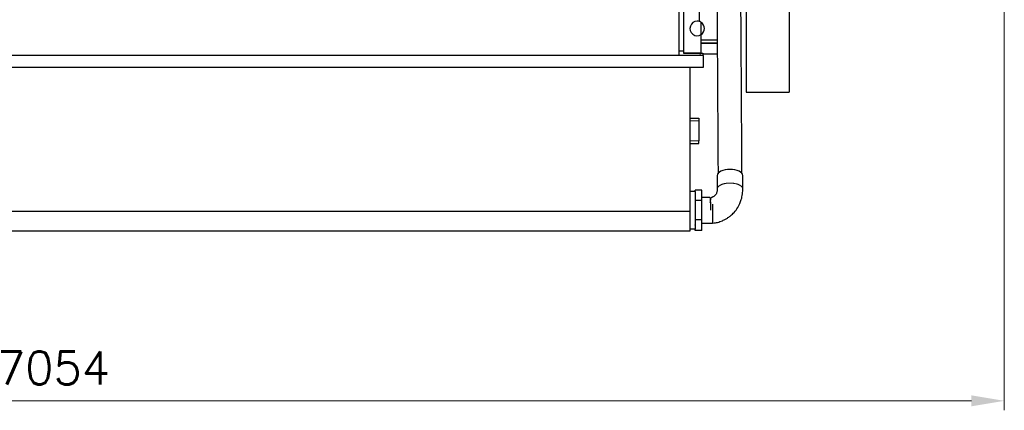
# Model space of a CAD drawing. Header units: inches. Extents: x 0 to 20790, y -12 to 14700.
# Tile 97 of 191: x 4325 to 7987, y 8264 to 9714. Entities that reach past the tile are written whole.
import ezdxf

# ---------------------------------------------------------------- set-up
doc = ezdxf.new("R2010")
doc.units = ezdxf.units.IN
doc.layers.add('1', color=7, linetype='Continuous', true_color=0xffffff)
doc.layers.add('254', color=7, linetype='Continuous', true_color=0xffffff)
doc.styles.add('latin_extended', font='simplex.shx')
doc.dimstyles.get("Standard").update_dxf_attribs({"dimtxt": 0.18, "dimasz": 0.18, "dimexe": 0.18, "dimexo": 0.0625, "dimgap": 0.09, "dimtad": 0, "dimtih": 1, "dimtoh": 1, "dimdec": 4, "dimzin": 0, "dimdsep": 46, "dimtxsty": 'Standard', "dimcen": 0.09, "dimadec": 0, "dimazin": 0, "dimtfac": 1, "dimtdec": 4, "dimtofl": 0, "dimtmove": 0, "dimatfit": 3, "dimfxl": 1, "dimtolj": 1, "dimtzin": 0, "dimarcsym": 0})

# ---------------------------------------------------------------- blocks, each defined once
blk = doc.blocks.new('_U14')
at = {"layer": '254', "color": 3, "linetype": 'Continuous', "lineweight": 13, "transparency": 16777216}
for p, q in [((7986.5, 11231.6), (7986.5, 8263.6)), ((932.5, 9958.6), (932.5, 8263.6)), ((1055, 8298.6), (7864, 8298.6))]:
    blk.add_line(p, q, dxfattribs=at)
at = {"layer": '254', "color": 3, "transparency": 16777216}
for points in [[(1055, 8319), (1055, 8278.2), (932.5, 8298.6)], [(7864, 8278.2), (7864, 8319), (7986.5, 8298.6)]]:
    blk.add_solid(points, dxfattribs=at)
at = {"layer": 'Defpoints', "color": 0, "transparency": 16777216}
for p in [(7986.5, 11266.6), (932.5, 9993.6), (7986.5, 8298.6)]:
    blk.add_point(p, dxfattribs=at)
at = {"layer": '254', "color": 2, "lineweight": 13, "transparency": 16777216, "insert": (4240.8, 8482.3), "char_height": 122.5, "attachment_point": 1, "style": 'latin_extended'}
blk.add_mtext('\\A1;7054', dxfattribs=at)

msp = doc.modelspace()

# ---------------------------------------------------------------- linework, layer by layer
at = {"layer": '1', "color": 2, "linetype": 'Continuous', "lineweight": 25}
for p, q in [((7186.547, 10717.577), (7186.547, 9445.577)), ((7026.547, 9996.541), (7026.547, 9445.577)), ((6776.547, 9831.577), (6776.547, 9581.577)), ((6793.847, 9785.304), (6793.847, 9598.383)), ((6852.75, 9710.215), (6852.87, 9765.197)), ((6859.737, 9704.2), (6852.75, 9710.215)), ((6859.489, 9590.209), (6859.737, 9704.2)), ((6918.929, 9638.576), (6859.594, 9638.578)), ((6776.547, 9598.383), (6793.847, 9598.383)), ((6793.847, 9598.383), (6793.847, 9590.187)), ((6859.567, 9626.576), (6919.003, 9626.576)), ((6919.003, 9626.576), (6859.568, 9626.578)), ((6776.547, 9581.577), (1636.547, 9581.577)), ((6866.547, 9581.577), (6776.493, 9581.577)), ((6859.489, 9590.209), (6793.847, 9590.209)), ((6793.847, 9590.187), (6855.467, 9590.187)), ((6855.467, 9590.187), (6865.467, 9590.187)), ((6919.251, 9586.578), (6865.466, 9586.578)), ((6919.251, 9586.577), (6865.466, 9586.577)), ((6865.467, 9590.187), (6865.467, 9581.577)), ((6866.547, 9581.577), (6866.547, 9536.577)), ((6866.547, 9536.577), (1636.547, 9536.577)), ((6816.547, 9536.577), (6816.547, 9002.01)), ((7026.547, 9445.577), (7186.547, 9445.577)), ((6816.547, 9349.077), (6850.547, 9349.077)), ((6850.547, 9349.077), (6850.547, 9339.077)), ((6850.547, 9339.077), (6850.547, 9264.077)), ((6850.547, 9254.077), (6850.547, 9264.077)), ((6816.547, 9254.077), (6850.547, 9254.077)), ((6919.047, 9135.575), (6919.047, 9135.536)), ((6836.547, 9076.577), (6836.547, 9081.577)), ((6861.547, 9081.577), (6836.547, 9081.577)), ((6861.547, 9042.843), (6861.547, 9081.577)), ((6836.547, 9076.577), (6816.547, 9076.577)), ((6836.547, 9076.577), (6836.547, 8951.813)), ((6861.547, 9042.843), (6836.547, 9042.843)), ((6861.547, 8970.313), (6861.547, 9042.843)), ((6816.547, 9002.01), (1636.547, 9002.01)), ((6816.547, 9002.01), (6816.547, 8928.577)), ((6836.547, 8936.577), (6816.547, 8936.577)), ((6861.547, 8970.313), (6836.547, 8970.313)), ((6836.547, 8951.342), (6836.547, 8951.812)), ((6836.547, 8951.343), (6836.547, 8936.577)), ((6836.547, 8931.577), (6836.547, 8936.578)), ((6861.547, 8931.577), (6861.547, 8970.313)), ((6816.547, 8928.577), (1636.547, 8928.577)), ((6861.547, 8931.577), (6836.547, 8931.577))]:
    msp.add_line(p, q, dxfattribs=at)
at = {"layer": '1', "color": 110, "linetype": 'Continuous', "lineweight": 13}
for p, q in [((6855.467, 9581.577), (6855.467, 9590.187)), ((6816.547, 9339.077), (6850.547, 9339.077)), ((6816.547, 9264.077), (6850.547, 9264.077))]:
    msp.add_line(p, q, dxfattribs=at)
at = {"layer": '1', "color": 2, "linetype": 'Continuous', "lineweight": 25}
for start, end in [(90.000929, 303.981554), (55.761554, 90.000929), (303.981554, 55.761554)]:
    msp.add_arc((6844.547, 9681.577), 27, start, end, dxfattribs=at)
msp.add_ellipse((6966.547, 9135.575), major_axis=(-47.5, 0), ratio=0.46953658, start_param=3.14326162, end_param=6.28318531, dxfattribs=at)
for points, knots in [([(6918.048, 9781.087), (6918.159, 9763.161), (6918.381, 9727.296), (6918.714, 9673.491), (6919.047, 9619.673), (6919.381, 9565.856), (6919.714, 9512.038), (6920.589, 9370.791), (6921.353, 9247.484), (6922.005, 9142.115)], [0, 0, 0, 0, 0.08416457, 0.16838991, 0.25261526, 0.3368406, 0.42106594, 0.50529128, 1, 1, 1, 1]), ([(7011.002, 9143), (7010.35, 9248.247), (7009.324, 9413.769), (7008.25, 9587.184), (7007.779, 9663.246), (7007.633, 9686.926), (7007.486, 9710.605), (7007.339, 9734.285), (7007.193, 9757.944), (7007.095, 9773.71), (7007.046, 9781.582)], [0, 0, 0, 0, 0.4944396, 0.77760797, 0.81468954, 0.85177111, 0.88885268, 0.92593425, 0.96301583, 1, 1, 1, 1]), ([(7014.047, 9085.256), (7014.047, 9088.063), (7014.047, 9093.666), (7014.047, 9102.066), (7014.047, 9116.048), (7014.047, 9127.234), (7014.047, 9135.624)], [0, 0, 0, 0, 0.1671825, 0.33374578, 0.5003091, 1, 1, 1, 1]), ([(6919.047, 9085.206), (6919.211, 9081.329), (6918.502, 9075.628), (6916.181, 9069.085), (6914.082, 9065.69), (6912.458, 9063.623), (6910.457, 9061.368), (6907.658, 9058.935), (6904.314, 9056.726), (6901.764, 9055.41), (6900.728, 9054.946), (6900.418, 9054.819)], [0, 0, 0, 0, 0.30524246, 0.46654865, 0.57045019, 0.61196134, 0.64890932, 0.77266431, 0.87282998, 0.95922427, 1, 1, 1, 1]), ([(6901.554, 8959.077), (6905.351, 8959.133), (6911.445, 8959.629), (6923.884, 8962.19), (6936.592, 8966.573), (6949.579, 8973.055), (6959.817, 8979.376), (6970.489, 8987.346), (6983.36, 8999.575), (6997.908, 9018.853), (7008.431, 9042.88), (7012.676, 9063.4), (7013.748, 9075.027), (7014.008, 9081.126), (7014.047, 9083.874), (7014.047, 9085.256)], [0, 0, 0, 0, 0.05934654, 0.09683325, 0.20384917, 0.27383992, 0.3285549, 0.39756293, 0.486496, 0.61027323, 0.77809762, 0.89479823, 0.95216681, 0.97583943, 1, 1, 1, 1]), ([(6894.643, 9006.66), (6894.643, 9006.66), (6894.675, 9012.076), (6894.613, 9022.712), (6894.675, 9036.821), (6894.512, 9047.139), (6893.566, 9051.61), (6892.822, 9053.163), (6891.256, 9053.634), (6888.661, 9053.891), (6879.215, 9054.187), (6870.185, 9054.273), (6861.547, 9054.077)], [0, 0, 0, 0, 0.00001679, 0.16366963, 0.32052951, 0.48134345, 0.62358362, 0.65519969, 0.68583831, 0.71921038, 0.75836891, 1, 1, 1, 1]), ([(6900.418, 9054.819), (6900.345, 9054.785), (6900.079, 9054.666), (6899.707, 9054.517), (6899.337, 9054.373), (6899.086, 9054.281), (6898.895, 9054.214), (6898.762, 9054.169), (6898.633, 9054.125), (6898.457, 9054.067), (6897.622, 9053.79), (6896.769, 9053.32), (6894.554, 9050.956), (6893.388, 9045.876), (6892.773, 9039.436), (6891.987, 9035.27), (6891.946, 9033.709), (6891.944, 9033.628)], [0, 0, 0, 0, 0.00882915, 0.03173235, 0.04175429, 0.04931162, 0.05249091, 0.05550892, 0.05858023, 0.06189889, 0.06980185, 0.14516104, 0.35759001, 0.65303974, 0.8716701, 0.99333818, 1, 1, 1, 1]), ([(6861.547, 8959.077), (6868.213, 8959.077), (6878.213, 8959.077), (6891.549, 8959.077), (6898.218, 8959.077), (6901.554, 8959.077)], [0, 0, 0, 0, 0.49991383, 0.74987104, 1, 1, 1, 1])]:
    msp.add_open_spline(points, degree=3, knots=knots, dxfattribs=at)
msp.add_open_spline([(6919.047, 9135.527), (6919.047, 9110.366), (6919.047, 9085.206)], degree=2, dxfattribs=at)
at = {"layer": '1', "color": 110, "linetype": 'Continuous', "lineweight": 13}
msp.add_rational_spline([(6919.047, 9085.308), (6919.08, 9091.02), (6923.234, 9096.79), (6931.693, 9101.16), (6940.399, 9103.852)], [0.997285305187, 0.991119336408, 0.994194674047, 1.01661171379, 1.01661171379], degree=4, dxfattribs=at)
msp.add_rational_spline([(6940.399, 9103.852), (6954.419, 9108.186), (6977.667, 9110.653), (6996.958, 9104.075), (7009.681, 9095.015), (7012.532, 9092.021), (7014.034, 9088.681), (7014.047, 9085.255)], [1.01661171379, 1.01661171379, 0.958470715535, 1.01661171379, 1.01661171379, 1.00837556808, 1.00120291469, 0.997393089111], degree=4, knots=[0, 0, 0, 0, 0, 0.72654618, 0.72654618, 0.72654618, 1, 1, 1, 1, 1], dxfattribs=at)
at = {"layer": '1', "color": 2, "linetype": 'Continuous', "lineweight": 25}
msp.add_rational_spline([(6901.507, 9028.88), (6901.508, 9014.053), (6901.514, 8990.413), (6901.529, 8972.524), (6901.543, 8962.124), (6901.547, 8960.137), (6901.55, 8959.084), (6901.554, 8959.077)], [1.01661171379, 1.01661171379, 0.958470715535, 1.01661171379, 1.01661171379, 1.01069754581, 1.0045279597, 1.00015213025], degree=4, knots=[0, 0, 0, 0, 0, 0.75818604, 0.75818604, 0.75818604, 1, 1, 1, 1, 1], dxfattribs=at)

# ---------------------------------------------------------------- dimensions: what is measured, and where the dimension line sits
at = {"layer": '254', "color": 2, "linetype": 'Continuous', "lineweight": 13}
dim = msp.add_linear_dim(base=(7986.547, 8298.577), p1=(932.547, 9993.577), p2=(7986.547, 11266.565), dimstyle='Standard', override={"dimscale": 35, "dimtxt": 3.5, "dimasz": 3.5, "dimexe": 1, "dimexo": 1, "dimgap": 1.75, "dimtad": 1, "dimtih": 1, "dimtoh": 0, "dimdec": 2, "dimlfac": 1, "dimzin": 8, "dimdsep": 46, "dimlunit": 2, "dimtxsty": 'latin_extended', "dimsah": 1, "dimse1": 0, "dimse2": 0, "dimsd1": 0, "dimsd2": 0, "dimclrd": 3, "dimclre": 3, "dimclrt": 2, "dimtol": 0, "dimtm": -0.1, "dimtfac": 0.714286, "dimtdec": 3, "dimtofl": 1, "dimtmove": 0, "dimtzin": 8, "dimlwd": 13, "dimlwe": 13}, dxfattribs=at)
dim.commit()
dim.dimension.update_dxf_attribs({"geometry": '_U14', "text_midpoint": (4459.547, 8298.577), "dimtype": 160})

doc.saveas('drawing.dxf')
